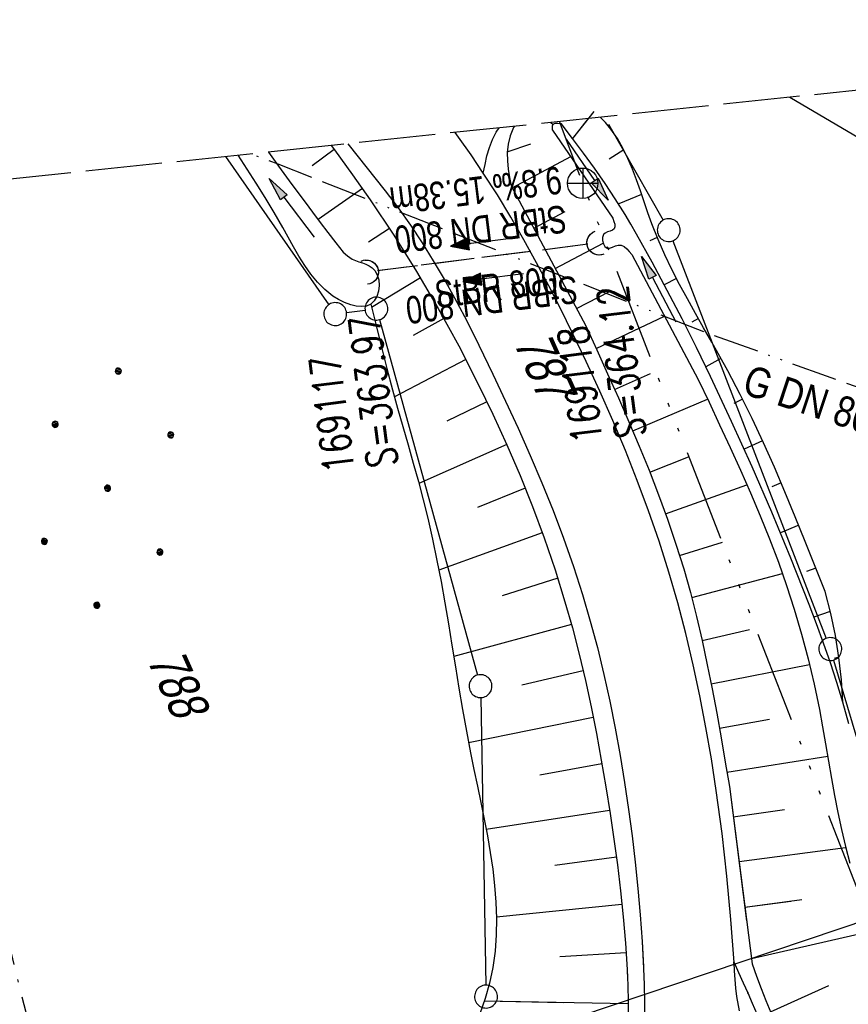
# Model space of a CAD drawing. Extents: x 509535 to 509917, y 455493 to 456443.
# Tile 30 of 34: x 509722 to 509776, y 456378 to 456443. Entities that reach past the tile are written whole.
import ezdxf

# ---------------------------------------------------------------- set-up
doc = ezdxf.new("R2010")
doc.units = 0
doc.header["$LTSCALE"] = 10
doc.header["$MEASUREMENT"] = 0
for name, pattern in [('ACAD_ISO13W100', [36, 12, -3, 12, -3, 0, -3, 0, -3]), ('ACAD_ISO14W100', [25.5, 12, -3, 0.5, -3, 0.5, -3, 0.5, -3]), ('AUSGEZOGEN', [0]), ('LT00', [0]), ('LT08', [0.42, 0.2, -0.1, 0.02, -0.1]), ('LT12', [0.4, 0.3, -0.1]), ('LT14', [0.6, 0.5, -0.1]), ('STRICHLINIE2', [0.375, 0.25, -0.125])]:
    doc.linetypes.add(name, pattern=pattern)
doc.layers.get('0').update_dxf_attribs({"linetype": 'LT00'})
for name, color, linetype in [('--EK_FBR', 1, 'LT00'), ('--EK_Halt-Pfeil', 4, 'LT00'), ('--EK_Haltung', 7, 'STRICHLINIE2'), ('--EK_Haltung-Text', 140, 'LT00'), ('--EK_Schacht-Text', 5, 'LT00'), ('--EL_Halt-Pfeil', 4, 'LT00'), ('--EL_Haltung', 182, 'STRICHLINIE2'), ('--EL_Haltung-Text', 182, 'LT00'), ('DFK_FLUR_NR', 250, 'LT00'), ('DFK_GZPKT', 250, 'LT00'), ('DFK_KATASTER', 250, 'LT00'), ('DFK_NUTZUNG', 250, 'LT00'), ('DL', 182, 'LT12'), ('DL_PFEIL', 201, 'LT00'), ('DL_TEXT', 182, 'LT00'), ('GASLTG', 250, 'ACAD_ISO13W100'), ('GASLTG_TEXT', 250, 'Continuous'), ('PFEIL', 140, 'AUSGEZOGEN'), ('STROM_UNTER', 80, 'LT08'), ('TELEKOM', 210, 'ACAD_ISO14W100'), ('TELEKOM_TEXT', 210, 'Continuous'), ('V114_AFBR_BAB', 250, 'LT00'), ('V114_BOESCH', 250, 'LT00'), ('V114_BOSCHUNG', 250, 'LT00'), ('V114_EINFAHRT', 250, 'LT00'), ('V114_GRABEN', 250, 'LT00'), ('V114_UK_DURCH', 182, 'LT00'), ('V115_AFBR_BAB', 250, 'LT00'), ('V115_BOESCH', 250, 'LT00'), ('V115_BOSCHUNG', 250, 'LT00'), ('V115_EINFAHRT', 250, 'LT00'), ('V115_GEHWEG', 250, 'LT00'), ('V115_GRABEN', 250, 'LT00'), ('V115_UK_DURCH', 182, 'LT00')]:
    doc.layers.add(name, color=color, linetype=linetype)
doc.layers.add('-BLATT_115-RAND', color=7, linetype='LT14', plot=False)
doc.styles.add('Haltungsbeschriftung', font='ARIAL.TTF', dxfattribs={"width": 0.75})
doc.styles.add('schachtbeschriftung', font='romans.shx', dxfattribs={"width": 0.75, "height": 2})
doc.styles.get("Standard").update_dxf_attribs({"font": 'ARIAL.TTF'})
doc.styles.add('Versorgungsltg', font='ARIAL.TTF', dxfattribs={"width": 0.8, "height": 2})

# ---------------------------------------------------------------- blocks, each defined once
blk = doc.blocks.new('SYMB7010')
at = {"color": 0, "linetype": 'ByBlock'}
for points in [[(-0.031408, 0.499213), (-0.093728, 0.49134), (-0.15457, 0.475719), (-0.212975, 0.452595), (-0.268021, 0.422333), (-0.31884, 0.385411), (-0.36463, 0.342411), (-0.40467, 0.29401), (-0.438329, 0.240973), (-0.465074, 0.184136), (-0.484486, 0.124395), (-0.496256, 0.062692), (-0.5002, 0)], [(0.5002, 0), (0.496256, 0.062692), (0.484485, 0.124395), (0.465074, 0.184136), (0.438329, 0.240973), (0.40467, 0.29401), (0.36463, 0.342411), (0.31884, 0.385411), (0.268021, 0.422333), (0.212975, 0.452595), (0.15457, 0.475719), (0.093728, 0.49134), (0.031408, 0.499213), (-0.031408, 0.499213)], [(-0.5002, 0), (-0.496256, -0.062692), (-0.484486, -0.124395), (-0.465075, -0.184136), (-0.438329, -0.240973), (-0.404671, -0.29401), (-0.36463, -0.342411), (-0.31884, -0.385411), (-0.268021, -0.422333), (-0.212975, -0.452595), (-0.154571, -0.475719), (-0.093728, -0.49134), (-0.031408, -0.499213), (0.031408, -0.499213)], [(0.031408, -0.499213), (0.093728, -0.491341), (0.15457, -0.475719), (0.212975, -0.452595), (0.268021, -0.422333), (0.31884, -0.385411), (0.36463, -0.342411), (0.404671, -0.294011), (0.438329, -0.240974), (0.465075, -0.184136), (0.484486, -0.124395), (0.496256, -0.062692), (0.500201, 0)]]:
    blk.add_lwpolyline(points, dxfattribs=at)
blk = doc.blocks.new('Ackerland7')
at = {"layer": 'DFK_NUTZUNG', "color": 0, "linetype": 'ByBlock'}
for p, q in [((-4, 3.928), (-4, 3.67)), ((-3.95, 3.628), (-3.95, 3.97)), ((-3.9, 3.99), (-3.9, 3.607)), ((-3.85, 3.601), (-3.85, 3.997)), ((-3.8, 3.99), (-3.8, 3.607)), ((-3.75, 3.628), (-3.75, 3.97)), ((-3.7, 3.928), (-3.7, 3.67)), ((3.7, 3.929), (3.7, 3.671)), ((3.75, 3.629), (3.75, 3.971)), ((3.8, 3.992), (3.8, 3.608)), ((3.85, 3.602), (3.85, 3.998)), ((3.9, 3.992), (3.9, 3.608)), ((3.95, 3.629), (3.95, 3.971)), ((4, 3.929), (4, 3.671)), ((-3.65, 3.798), (-3.65, 3.8)), ((4.05, 3.799), (4.05, 3.801)), ((-7.85, 0.129), (-7.85, -0.129)), ((-7.8, -0.171), (-7.8, 0.171)), ((-7.75, 0.192), (-7.75, -0.192)), ((-7.7, -0.198), (-7.7, 0.198)), ((-7.65, 0.192), (-7.65, -0.192)), ((-7.6, -0.171), (-7.6, 0.171)), ((-7.55, 0.129), (-7.55, -0.129)), ((-7.5, -0.001), (-7.5, 0.001)), ((-0.15, 0.129), (-0.15, -0.129)), ((-0.1, -0.171), (-0.1, 0.171)), ((-0.05, 0.192), (-0.05, -0.192)), ((0, -0.198), (0, 0.198)), ((0.05, 0.192), (0.05, -0.192)), ((0.1, -0.171), (0.1, 0.171)), ((0.15, 0.129), (0.15, -0.129)), ((0.2, -0.001), (0.2, 0.001)), ((7.55, 0.129), (7.55, -0.129)), ((7.6, -0.171), (7.6, 0.171)), ((7.65, 0.192), (7.65, -0.192)), ((7.7, -0.198), (7.7, 0.198)), ((7.75, 0.192), (7.75, -0.192)), ((7.8, -0.171), (7.8, 0.171)), ((7.85, 0.129), (7.85, -0.129)), ((7.9, -0.001), (7.9, 0.001)), ((-4, -3.671), (-4, -3.929)), ((-3.95, -3.971), (-3.95, -3.629)), ((-3.9, -3.608), (-3.9, -3.992)), ((-3.85, -3.998), (-3.85, -3.602)), ((-3.8, -3.608), (-3.8, -3.992)), ((-3.75, -3.971), (-3.75, -3.629)), ((-3.7, -3.671), (-3.7, -3.929)), ((-3.65, -3.801), (-3.65, -3.799)), ((3.7, -3.671), (3.7, -3.929)), ((3.75, -3.971), (3.75, -3.629)), ((3.8, -3.608), (3.8, -3.992)), ((3.85, -3.998), (3.85, -3.602)), ((3.9, -3.608), (3.9, -3.992)), ((3.95, -3.971), (3.95, -3.629)), ((4, -3.671), (4, -3.929)), ((4.05, -3.801), (4.05, -3.799))]:
    blk.add_line(p, q, dxfattribs=at)
for points in [[(-3.65, 3.799), (-3.67, 3.886), (-3.725, 3.955), (-3.805, 3.994), (-3.894, 3.994), (-3.975, 3.955), (-4.03, 3.886), (-4.05, 3.799), (-4.03, 3.712), (-3.975, 3.642), (-3.894, 3.604), (-3.805, 3.604), (-3.725, 3.642), (-3.67, 3.712), (-3.65, 3.799)], [(4.05, 3.8), (4.03, 3.887), (3.975, 3.956), (3.894, 3.995), (3.805, 3.995), (3.725, 3.956), (3.67, 3.887), (3.65, 3.8), (3.67, 3.713), (3.725, 3.644), (3.805, 3.605), (3.894, 3.605), (3.975, 3.644), (4.03, 3.713), (4.05, 3.8)], [(-7.5, 0), (-7.52, 0.087), (-7.575, 0.156), (-7.655, 0.195), (-7.744, 0.195), (-7.825, 0.156), (-7.88, 0.087), (-7.9, 0)], [(0.2, 0), (0.18, 0.087), (0.125, 0.156), (0.045, 0.195), (-0.044, 0.195), (-0.125, 0.156), (-0.18, 0.087), (-0.2, 0)], [(-0.2, 0), (-0.18, -0.087), (-0.125, -0.156), (-0.044, -0.195), (0.045, -0.195), (0.125, -0.156), (0.18, -0.087), (0.2, 0)], [(7.9, 0), (7.88, 0.087), (7.825, 0.156), (7.744, 0.195), (7.655, 0.195), (7.575, 0.156), (7.52, 0.087), (7.5, 0)], [(7.5, 0), (7.52, -0.087), (7.575, -0.156), (7.655, -0.195), (7.744, -0.195), (7.825, -0.156), (7.88, -0.087), (7.9, 0)], [(-7.9, 0), (-7.88, -0.087), (-7.825, -0.156), (-7.744, -0.195), (-7.655, -0.195), (-7.575, -0.156), (-7.52, -0.087), (-7.5, 0)], [(-3.65, -3.8), (-3.67, -3.713), (-3.725, -3.644), (-3.805, -3.605), (-3.894, -3.605), (-3.975, -3.644), (-4.03, -3.713), (-4.05, -3.8), (-4.03, -3.887), (-3.975, -3.956), (-3.894, -3.995), (-3.805, -3.995), (-3.725, -3.956), (-3.67, -3.887), (-3.65, -3.8)], [(4.05, -3.8), (4.03, -3.713), (3.975, -3.644), (3.894, -3.605), (3.805, -3.605), (3.725, -3.644), (3.67, -3.713), (3.65, -3.8), (3.67, -3.887), (3.725, -3.956), (3.805, -3.995), (3.894, -3.995), (3.975, -3.956), (4.03, -3.887), (4.05, -3.8)]]:
    blk.add_lwpolyline(points, dxfattribs=at)
blk = doc.blocks.new('Pfreil3')
at = {"layer": 'PFEIL'}
blk.add_hatch(color=256, dxfattribs=at).paths.add_polyline_path([(-1.549, 0.273), (-1.549, -0.273), (0, 0)])
for p, q in [((-1.549, 0), (-4.831, 0)), ((-1.549, -0.273), (-1.549, 0.273)), ((-1.549, 0.273), (0, 0)), ((0, 0), (-1.549, -0.273))]:
    blk.add_line(p, q, dxfattribs=at)
blk = doc.blocks.new('SYMB1107')
at = {"color": 0, "linetype": 'ByBlock'}
for points in [[(-0.2, 0), (-0.196157, 0.039018), (-0.184776, 0.076537), (-0.166294, 0.111114), (-0.141421, 0.141421), (-0.111114, 0.166294), (-0.076537, 0.184776), (-0.039018, 0.196157), (0, 0.2)], [(0, 0.2), (0.039018, 0.196157), (0.076537, 0.184776), (0.111114, 0.166294), (0.141421, 0.141421), (0.166294, 0.111114), (0.184776, 0.076537), (0.196157, 0.039018), (0.2, 0)]]:
    blk.add_lwpolyline(points, dxfattribs=at)
blk = doc.blocks.new('SYMB0011')
at = {"color": 0, "linetype": 'ByBlock'}
for p, q in [((0.5, 0), (-0.5, 0)), ((0, 0.5), (0, -0.5))]:
    blk.add_line(p, q, dxfattribs=at)
blk = doc.blocks.new('SYMB0070')
at = {"color": 0, "linetype": 'ByBlock'}
for p, q in [((-0.5, 0), (0.2, 0)), ((0.5, 0), (0.2, 0.1)), ((0.2, 0.1), (0.2, 0)), ((0.468, 0), (0.21, 0.086)), ((0.21, 0.086), (0.21, -0.086)), ((0.21, -0.086), (0.468, 0)), ((0.22, -0.072), (0.437, 0)), ((0.23, -0.058), (0.405, 0)), ((0.24, -0.045), (0.374, 0)), ((0.342, 0), (0.25, 0.031)), ((0.25, 0.031), (0.25, -0.031)), ((0.25, -0.031), (0.342, 0)), ((0.26, -0.017), (0.31, 0)), ((0.27, -0.003), (0.279, 0))]:
    blk.add_line(p, q, dxfattribs=at)
for points in [[(0.2, 0), (0.2, -0.1), (0.5, 0)], [(0.437, 0), (0.22, 0.072), (0.22, -0.072)], [(0.405, 0), (0.23, 0.058), (0.23, -0.058)], [(0.374, 0), (0.24, 0.045), (0.24, -0.045)], [(0.31, 0), (0.26, 0.017), (0.26, -0.017)], [(0.279, 0), (0.27, 0.003), (0.27, -0.003)]]:
    blk.add_lwpolyline(points, dxfattribs=at)

msp = doc.modelspace()

# ---------------------------------------------------------------- linework, layer by layer
at = {"layer": '--EK_FBR'}
for points in [[(509768.597, 456383.063), (509768.558, 456383.596), (509768.297, 456386.415), (509767.978, 456389.229), (509767.6, 456392.037), (509767.281, 456394.107), (509766.925, 456396.171), (509766.53, 456398.228), (509766.093, 456400.276), (509765.61, 456402.312), (509765.08, 456404.336), (509764.5, 456406.345), (509763.86, 456408.36), (509763.169, 456410.359), (509762.43, 456412.341), (509761.649, 456414.309), (509760.828, 456416.261), (509759.972, 456418.2), (509759.084, 456420.124), (509758.168, 456422.036), (509757.409, 456423.571), (509756.632, 456425.095), (509755.831, 456426.606), (509755.005, 456428.103), (509754.15, 456429.582), (509753.262, 456431.042), (509752.338, 456432.48), (509751.535, 456433.667), (509750.708, 456434.838), (509750.49, 456435.135)], [(509769.114, 456377.594), (509768.952, 456378.539), (509768.886, 456379.096), (509768.837, 456379.655), (509768.798, 456380.214), (509768.763, 456380.773), (509768.558, 456383.596), (509768.297, 456386.415), (509767.978, 456389.229), (509767.6, 456392.037), (509767.281, 456394.107), (509766.925, 456396.171), (509766.53, 456398.228), (509766.093, 456400.276), (509765.61, 456402.312), (509765.081, 456404.336), (509764.5, 456406.345), (509763.86, 456408.36), (509763.169, 456410.359), (509762.43, 456412.341), (509761.649, 456414.309), (509760.828, 456416.261), (509759.972, 456418.2), (509759.084, 456420.124), (509758.168, 456422.036), (509757.409, 456423.571), (509756.632, 456425.095), (509755.831, 456426.606), (509755.005, 456428.103), (509754.15, 456429.582), (509753.262, 456431.042), (509752.338, 456432.48), (509751.535, 456433.667), (509750.708, 456434.837), (509750.49, 456435.135)], [(509752.338, 456432.48), (509752.453, 456433.047), (509752.582, 456433.606), (509752.741, 456434.15), (509752.942, 456434.673), (509753.194, 456435.163), (509753.37, 456435.438)], [(509743.461, 456434.396), (509745.917, 456431.305), (509746.761, 456430.201), (509747.564, 456429.067), (509748.331, 456427.908), (509749.064, 456426.727), (509749.768, 456425.525), (509750.446, 456424.305), (509751.101, 456423.072), (509751.737, 456421.827), (509752.358, 456420.574), (509752.967, 456419.315), (509753.805, 456417.545), (509754.623, 456415.767), (509755.415, 456413.981), (509756.178, 456412.185), (509756.907, 456410.377), (509757.597, 456408.555), (509758.244, 456406.717), (509758.843, 456404.863), (509759.351, 456403.136), (509759.817, 456401.395), (509760.243, 456399.643), (509760.631, 456397.881), (509760.985, 456396.113), (509761.306, 456394.339), (509761.597, 456392.563), (509761.86, 456390.787), (509762.089, 456389.069), (509762.294, 456387.35), (509762.473, 456385.625), (509762.624, 456383.892), (509762.748, 456382.147), (509762.837, 456380.489)], [(509743.461, 456434.396), (509745.917, 456431.305), (509746.761, 456430.201), (509747.564, 456429.067), (509748.331, 456427.908), (509749.064, 456426.727), (509749.768, 456425.525), (509750.446, 456424.305), (509751.101, 456423.072), (509751.737, 456421.827), (509752.358, 456420.574), (509752.967, 456419.315), (509753.805, 456417.545), (509754.623, 456415.767), (509755.415, 456413.981), (509756.178, 456412.185), (509756.907, 456410.377), (509757.597, 456408.555), (509758.244, 456406.717), (509758.843, 456404.863), (509759.351, 456403.136), (509759.817, 456401.395), (509760.243, 456399.643), (509760.631, 456397.881), (509760.985, 456396.113), (509761.306, 456394.339), (509761.597, 456392.563), (509761.86, 456390.787), (509762.089, 456389.069), (509762.294, 456387.35), (509762.473, 456385.625), (509762.624, 456383.892), (509762.748, 456382.147), (509762.843, 456380.386), (509762.885, 456379.306), (509762.908, 456378.223), (509762.904, 456377.142)]]:
    msp.add_lwpolyline(points, dxfattribs=at)
at = {"layer": '--EK_Haltung'}
msp.add_line((509759.184, 456427.812), (509745.414, 456426.08), dxfattribs=at)
at = {"layer": '--EL_Haltung'}
msp.add_line((509759.184, 456427.812), (509745.414, 456426.08), dxfattribs=at)
at = {"layer": '-BLATT_115-RAND'}
msp.add_lwpolyline([(509535.358, 456412.526), (509632.037, 455492.592), (509917.465, 455522.589), (509820.786, 456442.523), (509535.358, 456412.526)], dxfattribs=at)
at = {"layer": 'DFK_KATASTER'}
for p, q in [((509772.418, 456437.439), (509803.583, 456419.189)), ((509760.541, 456435.678), (509764.119, 456429.391)), ((509735.46, 456433.555), (509742.212, 456423.855)), ((509764.76, 456428.04), (509774.801, 456401.999)), ((509743.384, 456423.338), (509744.597, 456423.5)), ((509745.54, 456422.876), (509751.961, 456399.593)), ((509775.283, 456400.58), (509779.838, 456385.178)), ((509752.174, 456398.119), (509752.507, 456379.29)), ((509747.991, 456373.678), (509779.339, 456384.22))]:
    msp.add_line(p, q, dxfattribs=at)
at = {"layer": 'DL'}
msp.add_line((509759.184, 456427.812), (509745.414, 456426.08), dxfattribs=at)
at = {"layer": 'GASLTG', "ltscale": 0.025, "flags": 128}
msp.add_lwpolyline([(509824.149, 456410.527), (509807.296, 456412.051), (509789.981, 456413.809), (509774.817, 456419.168), (509766.389, 456422.227), (509738.904, 456433.052), (509737.116, 456433.729)], dxfattribs=at)
at = {"layer": 'STROM_UNTER', "flags": 128}
msp.add_lwpolyline([(509672.345, 456243.434), (509676.779, 456243.82), (509679.061, 456244.059), (509681.125, 456244.156), (509683.569, 456244.315), (509685.795, 456244.663), (509690.896, 456245.874), (509695.893, 456247.936), (509703.749, 456251.011), (509713.596, 456254.919), (509720.6, 456257.828), (509725.596, 456259.854), (509731.244, 456262.134), (509733.577, 456263.941), (509734.83, 456265.723), (509735.228, 456268.328), (509735.409, 456270.499), (509735.398, 456271.773), (509734.754, 456277.702), (509734.451, 456282.767), (509733.883, 456285.988), (509732.501, 456291.551), (509731.064, 456296.03), (509730.022, 456299.911), (509728.868, 456303.715), (509727.02, 456309.383), (509725.619, 456313.503), (509724.136, 456318.143), (509722.517, 456322.243), (509721.277, 456325.232), (509721.062, 456326.578), (509721.331, 456328.064), (509722.436, 456328.791), (509726.774, 456330.81), (509728.229, 456332.399), (509727.743, 456339.738), (509727.221, 456346.899), (509726.509, 456353.823), (509725.747, 456362.655), (509725.097, 456366.314), (509723.148, 456374.694), (509722.026, 456378.884), (509720.583, 456384.998), (509717.184, 456393.675), (509713.925, 456403.28), (509710.757, 456417.732), (509708.016, 456430.671)], dxfattribs=at)
at = {"layer": 'TELEKOM', "ltscale": 0.05, "flags": 128}
msp.add_lwpolyline([(509835.009, 456307.184), (509815.372, 456331.206), (509784.764, 456351.297), (509777.624, 456383.567), (509758.85, 456431.808), (509757.324, 456435.853)], dxfattribs=at)
at = {"layer": 'TELEKOM_TEXT'}
for p, q in [((509758.85, 456432.808), (509758.85, 456430.808)), ((509757.85, 456431.808), (509759.85, 456431.808))]:
    msp.add_line(p, q, dxfattribs=at)
msp.add_circle((509758.85, 456431.808), 1, dxfattribs=at)
at = {"layer": 'V114_AFBR_BAB'}
for points in [[(509768.597, 456383.063), (509768.558, 456383.596), (509768.297, 456386.415), (509767.978, 456389.229), (509767.6, 456392.037), (509767.281, 456394.107), (509766.925, 456396.171), (509766.53, 456398.228), (509766.093, 456400.276), (509765.61, 456402.312), (509765.08, 456404.336), (509764.5, 456406.345), (509763.86, 456408.36), (509763.169, 456410.359), (509762.43, 456412.341), (509761.649, 456414.309), (509760.828, 456416.261), (509759.972, 456418.2), (509759.084, 456420.124), (509758.168, 456422.036), (509757.409, 456423.571), (509756.632, 456425.095), (509755.831, 456426.606), (509755.005, 456428.103), (509754.15, 456429.582), (509753.262, 456431.042), (509752.338, 456432.48), (509751.535, 456433.667), (509750.708, 456434.838), (509750.49, 456435.135)], [(509743.461, 456434.396), (509745.917, 456431.305), (509746.761, 456430.201), (509747.564, 456429.067), (509748.331, 456427.908), (509749.064, 456426.727), (509749.768, 456425.525), (509750.446, 456424.305), (509751.101, 456423.072), (509751.737, 456421.827), (509752.358, 456420.574), (509752.967, 456419.315), (509753.805, 456417.545), (509754.623, 456415.767), (509755.415, 456413.981), (509756.178, 456412.185), (509756.907, 456410.377), (509757.597, 456408.555), (509758.244, 456406.717), (509758.843, 456404.863), (509759.351, 456403.136), (509759.817, 456401.395), (509760.243, 456399.643), (509760.631, 456397.881), (509760.985, 456396.113), (509761.306, 456394.339), (509761.597, 456392.563), (509761.86, 456390.787), (509762.089, 456389.069), (509762.294, 456387.35), (509762.473, 456385.625), (509762.624, 456383.892), (509762.748, 456382.147), (509762.837, 456380.489)]]:
    msp.add_lwpolyline(points, dxfattribs=at)
at = {"layer": 'V114_BOESCH'}
for points in [[(509754.375, 456435.543), (509754.323, 456435.454), (509754.102, 456434.921), (509753.962, 456434.369), (509753.907, 456433.831), (509753.916, 456433.287), (509753.974, 456432.74), (509754.064, 456432.189), (509754.171, 456431.638), (509759.05, 456422.473), (509759.769, 456420.904), (509760.483, 456419.334), (509761.188, 456417.76), (509761.879, 456416.183), (509762.551, 456414.599), (509763.199, 456413.009), (509763.82, 456411.41), (509764.407, 456409.801), (509764.958, 456408.181), (509765.466, 456406.548), (509765.904, 456404.996), (509766.305, 456403.432), (509766.673, 456401.859), (509767.014, 456400.277), (509767.331, 456398.688), (509767.63, 456397.093), (509767.916, 456395.495), (509768.192, 456393.893), (509768.463, 456392.29), (509769.592, 456383.508)], [(509775.893, 456397.813), (509775.801, 456399.282), (509775.638, 456400.745), (509775.405, 456402.199), (509775.101, 456403.64), (509774.727, 456405.064), (509774.081, 456406.703), (509773.431, 456408.339), (509772.771, 456409.971), (509772.098, 456411.595), (509771.406, 456413.209), (509770.691, 456414.811), (509769.948, 456416.398), (509769.172, 456417.968), (509768.359, 456419.518), (509767.838, 456420.465), (509767.306, 456421.407), (509766.77, 456422.347), (509766.236, 456423.288), (509765.708, 456424.234), (509765.194, 456425.188), (509764.698, 456426.153), (509764.226, 456427.132), (509763.785, 456428.129), (509763.38, 456429.147), (509763.121, 456429.864), (509762.874, 456430.588), (509762.629, 456431.311), (509762.377, 456432.03), (509762.11, 456432.737), (509761.817, 456433.429), (509761.491, 456434.097), (509761.122, 456434.738), (509760.701, 456435.346), (509760.342, 456435.78), (509759.999, 456436.134)], [(509742.373, 456434.282), (509742.595, 456433.991), (509743.782, 456432.372), (509744.936, 456430.73), (509746.486, 456428.4), (509747.967, 456426.026), (509749.38, 456423.609), (509750.727, 456421.153), (509752.007, 456418.661), (509752.964, 456416.684), (509753.879, 456414.687), (509754.747, 456412.67), (509755.565, 456410.632), (509756.331, 456408.575), (509757.041, 456406.498), (509757.692, 456404.402), (509758.174, 456402.694), (509758.618, 456400.975), (509759.026, 456399.248), (509759.403, 456397.512), (509759.751, 456395.772), (509760.072, 456394.028), (509760.369, 456392.283), (509760.645, 456390.537), (509760.894, 456388.848), (509761.122, 456387.158), (509761.327, 456385.462), (509761.503, 456383.757), (509761.648, 456382.04), (509761.758, 456380.306), (509761.771, 456380.012)], [(509744.971, 456423.891), (509745.316, 456422.486), (509745.665, 456421.082), (509746.024, 456419.679), (509746.396, 456418.279), (509746.729, 456417.077), (509747.07, 456415.876), (509747.414, 456414.676), (509747.755, 456413.476), (509748.087, 456412.276), (509748.406, 456411.073), (509748.706, 456409.868), (509749.019, 456408.492), (509749.306, 456407.111), (509749.57, 456405.726), (509749.818, 456404.336), (509750.053, 456402.943), (509750.282, 456401.546), (509750.51, 456400.145), (509750.74, 456398.74), (509750.979, 456397.332), (509751.231, 456395.92), (509751.502, 456394.505), (509751.723, 456393.418), (509751.951, 456392.33), (509752.18, 456391.242), (509752.401, 456390.153), (509752.609, 456389.065), (509752.797, 456387.978), (509752.957, 456386.892), (509753.083, 456385.808), (509753.168, 456384.727), (509753.206, 456383.649), (509753.189, 456382.575), (509753.11, 456381.506), (509752.963, 456380.441), (509752.751, 456379.419), (509752.466, 456378.409), (509752.107, 456377.415)]]:
    msp.add_lwpolyline(points, dxfattribs=at)
at = {"layer": 'V114_BOSCHUNG'}
for p, q in [((509759.576, 456436.511), (509758.179, 456434.749)), ((509753.908, 456433.86), (509755.455, 456434.396)), ((509742.57, 456434.024), (509741.131, 456432.95)), ((509761.541, 456434), (509760.581, 456433.397)), ((509754.237, 456431.513), (509758.067, 456433.552)), ((509744.42, 456431.472), (509741.513, 456429.431)), ((509762.709, 456431.077), (509761.208, 456430.455)), ((509755.647, 456428.865), (509757.709, 456429.963)), ((509746.19, 456428.855), (509744.81, 456427.956)), ((509757.057, 456426.217), (509760.187, 456427.884)), ((509763.736, 456428.246), (509763.242, 456428.039)), ((509748.219, 456425.606), (509745.022, 456423.679)), ((509764.997, 456425.564), (509764.196, 456425.165)), ((509758.443, 456423.613), (509760.61, 456424.71)), ((509749.746, 456422.955), (509747.751, 456421.837)), ((509759.736, 456420.977), (509764.215, 456423.107)), ((509766.427, 456422.949), (509766.003, 456422.717)), ((509751.197, 456420.255), (509746.523, 456417.817)), ((509767.908, 456420.339), (509766.908, 456419.79)), ((509760.944, 456418.309), (509763.303, 456419.349)), ((509752.577, 456417.497), (509749.953, 456416.233)), ((509762.129, 456415.598), (509767.036, 456417.669)), ((509769.322, 456417.671), (509768.756, 456417.383)), ((509770.628, 456414.946), (509769.428, 456414.391)), ((509753.874, 456414.698), (509748.125, 456412.135)), ((509763.249, 456412.883), (509765.793, 456413.887)), ((509755.088, 456411.835), (509751.963, 456410.571)), ((509764.277, 456410.167), (509769.612, 456412.063)), ((509771.849, 456412.183), (509771.24, 456411.925)), ((509773.001, 456409.405), (509771.798, 456408.912)), ((509756.206, 456408.92), (509749.431, 456406.466)), ((509765.195, 456407.436), (509768.01, 456408.307)), ((509774.126, 456406.589), (509773.521, 456406.376)), ((509757.221, 456405.938), (509753.579, 456404.789)), ((509765.99, 456404.669), (509771.934, 456406.248)), ((509775.072, 456403.757), (509773.99, 456403.399)), ((509758.113, 456402.917), (509750.4, 456400.819)), ((509766.672, 456401.862), (509769.788, 456402.571)), ((509775.636, 456400.76), (509775.317, 456400.692)), ((509767.268, 456399.015), (509773.708, 456400.291)), ((509758.883, 456399.87), (509754.874, 456398.934)), ((509775.892, 456397.843), (509775.884, 456397.843)), ((509759.544, 456396.821), (509751.374, 456395.164)), ((509767.805, 456396.121), (509771.083, 456396.712)), ((509768.304, 456393.232), (509774.905, 456394.283)), ((509760.115, 456393.778), (509756.035, 456393.049)), ((509760.616, 456390.723), (509752.534, 456389.471)), ((509768.718, 456390.308), (509772.076, 456390.796)), ((509769.095, 456387.378), (509776.075, 456388.297)), ((509761.057, 456387.659), (509757.025, 456387.132)), ((509761.423, 456384.563), (509753.204, 456383.73)), ((509769.477, 456384.402), (509772.475, 456384.797)), ((509761.692, 456381.408), (509757.362, 456381.144)), ((509757.575, 456378.137), (509752.41, 456378.24))]:
    msp.add_line(p, q, dxfattribs=at)
at = {"layer": 'V114_EINFAHRT'}
msp.add_lwpolyline([(509752.338, 456432.48), (509752.453, 456433.047), (509752.582, 456433.606), (509752.741, 456434.15), (509752.942, 456434.673), (509753.194, 456435.163), (509753.37, 456435.438)], dxfattribs=at)
at = {"layer": 'V114_GRABEN'}
for points in [[(509756.88, 456435.288), (509756.87, 456435.438), (509756.877, 456435.572), (509756.917, 456435.673), (509757.042, 456435.74), (509757.228, 456435.745), (509757.446, 456435.719)], [(509776.281, 456396.401), (509775.893, 456397.813), (509775.499, 456399.109), (509775.075, 456400.397), (509774.627, 456401.678), (509774.158, 456402.953), (509773.676, 456404.222), (509772.48, 456407.251), (509771.235, 456410.257), (509769.942, 456413.242), (509768.602, 456416.206), (509767.217, 456419.15), (509766.298, 456421.041), (509765.358, 456422.922), (509764.394, 456424.79), (509763.403, 456426.644), (509762.382, 456428.482), (509762.011, 456429.129), (509761.632, 456429.77), (509760.989, 456430.797), (509760.316, 456431.804), (509759.619, 456432.796), (509758.904, 456433.777), (509758.178, 456434.75), (509757.446, 456435.719)], [(509756.88, 456435.288), (509760.826, 456429.516), (509760.897, 456429.313), (509760.947, 456429.121), (509760.958, 456428.954), (509760.908, 456428.823), (509760.8, 456428.742), (509760.651, 456428.681), (509760.486, 456428.624), (509760.332, 456428.551), (509760.212, 456428.443), (509760.144, 456428.265), (509760.145, 456428.052), (509760.204, 456427.84), (509760.308, 456427.665), (509760.447, 456427.563), (509760.617, 456427.556), (509760.802, 456427.618), (509760.992, 456427.702), (509761.179, 456427.761), (509761.378, 456427.751), (509761.562, 456427.665), (509761.736, 456427.522), (509761.902, 456427.341), (509762.065, 456427.141), (509766.424, 456418.961), (509767.126, 456417.48), (509767.823, 456415.997), (509768.512, 456414.511), (509769.188, 456413.021), (509769.845, 456411.525), (509770.481, 456410.022), (509771.09, 456408.51), (509771.668, 456406.988), (509772.211, 456405.453), (509772.714, 456403.906), (509773.19, 456402.285), (509773.621, 456400.649), (509774.008, 456398.998), (509774.355, 456397.334), (509774.566, 456396.212), (509774.766, 456395.086), (509774.96, 456393.958), (509775.155, 456392.831), (509775.356, 456391.707), (509775.569, 456390.586), (509775.801, 456389.473), (509776.057, 456388.368), (509776.343, 456387.273)], [(509738.261, 456433.85), (509738.928, 456432.919), (509739.794, 456431.738), (509740.665, 456430.565), (509741.156, 456429.906), (509741.652, 456429.245), (509742.156, 456428.578), (509742.673, 456427.901), (509742.913, 456427.594), (509743.166, 456427.303), (509743.442, 456427.047), (509743.75, 456426.845), (509743.966, 456426.749), (509744.193, 456426.67), (509744.425, 456426.595), (509744.654, 456426.51), (509744.87, 456426.405), (509745.066, 456426.272), (509745.233, 456426.103), (509745.397, 456425.814), (509745.49, 456425.473), (509745.514, 456425.107), (509745.472, 456424.739), (509745.366, 456424.397), (509745.198, 456424.106), (509744.971, 456423.891), (509744.683, 456423.769), (509744.356, 456423.734), (509744.011, 456423.766), (509743.67, 456423.844), (509743.241, 456423.996), (509742.848, 456424.19), (509742.485, 456424.42), (509741.958, 456424.841), (509741.48, 456425.324), (509741.043, 456425.857), (509740.641, 456426.43), (509740.263, 456427.033), (509739.904, 456427.656), (509739.553, 456428.287), (509739.204, 456428.918), (509738.636, 456429.904), (509738.053, 456430.866), (509737.461, 456431.809), (509736.862, 456432.739), (509736.273, 456433.641)]]:
    msp.add_lwpolyline(points, dxfattribs=at)
at = {"layer": 'V115_AFBR_BAB'}
for points in [[(509769.114, 456377.594), (509768.952, 456378.539), (509768.886, 456379.096), (509768.837, 456379.655), (509768.798, 456380.214), (509768.763, 456380.773), (509768.558, 456383.596), (509768.297, 456386.415), (509767.978, 456389.229), (509767.6, 456392.037), (509767.281, 456394.107), (509766.925, 456396.171), (509766.53, 456398.228), (509766.093, 456400.276), (509765.61, 456402.312), (509765.081, 456404.336), (509764.5, 456406.345), (509763.86, 456408.36), (509763.169, 456410.359), (509762.43, 456412.341), (509761.649, 456414.309), (509760.828, 456416.261), (509759.972, 456418.2), (509759.084, 456420.124), (509758.168, 456422.036), (509757.409, 456423.571), (509756.632, 456425.095), (509755.831, 456426.606), (509755.005, 456428.103), (509754.15, 456429.582), (509753.262, 456431.042), (509752.338, 456432.48), (509751.535, 456433.667), (509750.708, 456434.837), (509750.49, 456435.135)], [(509743.461, 456434.396), (509745.917, 456431.305), (509746.761, 456430.201), (509747.564, 456429.067), (509748.331, 456427.908), (509749.064, 456426.727), (509749.768, 456425.525), (509750.446, 456424.305), (509751.101, 456423.072), (509751.737, 456421.827), (509752.358, 456420.574), (509752.967, 456419.315), (509753.805, 456417.545), (509754.623, 456415.767), (509755.415, 456413.981), (509756.178, 456412.185), (509756.907, 456410.377), (509757.597, 456408.555), (509758.244, 456406.717), (509758.843, 456404.863), (509759.351, 456403.136), (509759.817, 456401.395), (509760.243, 456399.643), (509760.631, 456397.881), (509760.985, 456396.113), (509761.306, 456394.339), (509761.597, 456392.563), (509761.86, 456390.787), (509762.089, 456389.069), (509762.294, 456387.35), (509762.473, 456385.625), (509762.624, 456383.892), (509762.748, 456382.147), (509762.843, 456380.386), (509762.885, 456379.306), (509762.908, 456378.223), (509762.904, 456377.142)]]:
    msp.add_lwpolyline(points, dxfattribs=at)
at = {"layer": 'V115_BOESCH'}
for points in [[(509754.375, 456435.543), (509754.323, 456435.454), (509754.102, 456434.921), (509753.962, 456434.369), (509753.907, 456433.831), (509753.916, 456433.287), (509753.974, 456432.74), (509754.065, 456432.189), (509754.171, 456431.638), (509759.05, 456422.473), (509759.769, 456420.904), (509760.483, 456419.334), (509761.188, 456417.76), (509761.879, 456416.183), (509762.551, 456414.599), (509763.199, 456413.009), (509763.82, 456411.41), (509764.407, 456409.801), (509764.958, 456408.181), (509765.466, 456406.548), (509765.904, 456404.996), (509766.305, 456403.432), (509766.673, 456401.859), (509767.014, 456400.277), (509767.331, 456398.688), (509767.63, 456397.093), (509767.916, 456395.495), (509768.192, 456393.893), (509768.463, 456392.29), (509769.955, 456380.686), (509770.241, 456379.878), (509770.534, 456379.074), (509770.842, 456378.28), (509771.173, 456377.499)], [(509775.893, 456397.813), (509775.801, 456399.282), (509775.639, 456400.745), (509775.405, 456402.199), (509775.101, 456403.64), (509774.727, 456405.064), (509774.081, 456406.703), (509773.431, 456408.339), (509772.771, 456409.971), (509772.098, 456411.595), (509771.406, 456413.209), (509770.691, 456414.811), (509769.948, 456416.398), (509769.172, 456417.968), (509768.359, 456419.518), (509767.838, 456420.465), (509767.306, 456421.407), (509766.77, 456422.347), (509766.236, 456423.288), (509765.708, 456424.234), (509765.194, 456425.188), (509764.698, 456426.153), (509764.226, 456427.132), (509763.785, 456428.129), (509763.38, 456429.147), (509763.122, 456429.864), (509762.874, 456430.588), (509762.629, 456431.311), (509762.377, 456432.03), (509762.11, 456432.737), (509761.817, 456433.428), (509761.491, 456434.097), (509761.122, 456434.738), (509760.701, 456435.346), (509760.342, 456435.78), (509759.999, 456436.134)], [(509742.373, 456434.282), (509742.595, 456433.991), (509743.782, 456432.372), (509744.936, 456430.73), (509746.486, 456428.4), (509747.967, 456426.026), (509749.38, 456423.609), (509750.727, 456421.153), (509752.007, 456418.661), (509752.964, 456416.684), (509753.879, 456414.687), (509754.747, 456412.67), (509755.565, 456410.632), (509756.331, 456408.575), (509757.041, 456406.498), (509757.692, 456404.402), (509758.174, 456402.694), (509758.618, 456400.975), (509759.026, 456399.248), (509759.403, 456397.513), (509759.751, 456395.772), (509760.072, 456394.028), (509760.369, 456392.283), (509760.645, 456390.537), (509760.894, 456388.848), (509761.122, 456387.158), (509761.327, 456385.462), (509761.503, 456383.757), (509761.648, 456382.04), (509761.758, 456380.306), (509761.804, 456379.262), (509761.83, 456378.214), (509761.826, 456377.168)], [(509744.971, 456423.891), (509745.316, 456422.486), (509745.665, 456421.082), (509746.024, 456419.679), (509746.396, 456418.279), (509746.729, 456417.077), (509747.07, 456415.876), (509747.414, 456414.676), (509747.755, 456413.476), (509748.087, 456412.276), (509748.406, 456411.073), (509748.706, 456409.868), (509749.019, 456408.492), (509749.306, 456407.111), (509749.57, 456405.726), (509749.818, 456404.336), (509750.053, 456402.943), (509750.282, 456401.546), (509750.51, 456400.145), (509750.74, 456398.74), (509750.979, 456397.332), (509751.231, 456395.92), (509751.502, 456394.505), (509751.723, 456393.418), (509751.951, 456392.33), (509752.18, 456391.242), (509752.401, 456390.153), (509752.609, 456389.065), (509752.797, 456387.978), (509752.957, 456386.892), (509753.083, 456385.808), (509753.168, 456384.727), (509753.206, 456383.649), (509753.189, 456382.575), (509753.11, 456381.506), (509752.963, 456380.441), (509752.751, 456379.419), (509752.466, 456378.409), (509752.107, 456377.415)]]:
    msp.add_lwpolyline(points, dxfattribs=at)
at = {"layer": 'V115_BOSCHUNG'}
for p, q in [((509756.77, 456435.795), (509756.915, 456435.663)), ((509759.212, 456436.052), (509758.179, 456434.749)), ((509753.908, 456433.86), (509755.455, 456434.396)), ((509742.57, 456434.024), (509741.131, 456432.95)), ((509761.541, 456434), (509760.581, 456433.397)), ((509754.237, 456431.513), (509758.067, 456433.552)), ((509744.42, 456431.472), (509741.513, 456429.431)), ((509762.709, 456431.077), (509761.208, 456430.455)), ((509755.647, 456428.865), (509757.709, 456429.963)), ((509746.19, 456428.855), (509744.81, 456427.956)), ((509757.057, 456426.217), (509760.187, 456427.884)), ((509763.736, 456428.246), (509763.242, 456428.039)), ((509748.219, 456425.606), (509745.022, 456423.679)), ((509764.997, 456425.564), (509764.196, 456425.165)), ((509758.443, 456423.613), (509760.61, 456424.71)), ((509749.746, 456422.955), (509747.751, 456421.837)), ((509759.736, 456420.977), (509764.215, 456423.107)), ((509766.427, 456422.949), (509766.003, 456422.717)), ((509751.197, 456420.255), (509746.523, 456417.817)), ((509767.908, 456420.339), (509766.909, 456419.79)), ((509760.944, 456418.308), (509763.303, 456419.349)), ((509752.577, 456417.497), (509749.953, 456416.233)), ((509762.129, 456415.598), (509767.036, 456417.669)), ((509769.322, 456417.671), (509768.756, 456417.383)), ((509770.628, 456414.946), (509769.428, 456414.391)), ((509753.874, 456414.698), (509748.126, 456412.135)), ((509763.249, 456412.883), (509765.793, 456413.887)), ((509755.088, 456411.835), (509751.963, 456410.571)), ((509764.277, 456410.167), (509769.612, 456412.063)), ((509771.849, 456412.183), (509771.24, 456411.925)), ((509773.001, 456409.405), (509771.798, 456408.912)), ((509756.206, 456408.92), (509749.431, 456406.466)), ((509765.195, 456407.436), (509768.01, 456408.307)), ((509774.126, 456406.589), (509773.521, 456406.376)), ((509757.221, 456405.938), (509753.579, 456404.789)), ((509765.99, 456404.669), (509771.934, 456406.248)), ((509775.072, 456403.757), (509773.99, 456403.398)), ((509758.113, 456402.917), (509750.4, 456400.819)), ((509766.672, 456401.862), (509769.788, 456402.571)), ((509775.636, 456400.76), (509775.317, 456400.692)), ((509767.268, 456399.014), (509773.708, 456400.291)), ((509758.883, 456399.87), (509754.874, 456398.934)), ((509775.892, 456397.843), (509775.884, 456397.843)), ((509759.544, 456396.821), (509751.374, 456395.164)), ((509767.805, 456396.121), (509771.083, 456396.712)), ((509768.304, 456393.232), (509774.905, 456394.283)), ((509760.115, 456393.778), (509756.035, 456393.049)), ((509760.616, 456390.723), (509752.534, 456389.471)), ((509768.718, 456390.308), (509772.076, 456390.796)), ((509769.095, 456387.378), (509776.075, 456388.297)), ((509761.057, 456387.659), (509757.025, 456387.132)), ((509761.423, 456384.563), (509753.204, 456383.73)), ((509769.477, 456384.402), (509773.207, 456384.893)), ((509769.911, 456381.031), (509777.971, 456382.885)), ((509761.692, 456381.408), (509757.362, 456381.144)), ((509771.16, 456377.53), (509774.977, 456379.257)), ((509761.831, 456378.052), (509752.41, 456378.24))]:
    msp.add_line(p, q, dxfattribs=at)
at = {"layer": 'V115_EINFAHRT'}
msp.add_lwpolyline([(509752.338, 456432.48), (509752.453, 456433.047), (509752.582, 456433.606), (509752.741, 456434.15), (509752.942, 456434.673), (509753.194, 456435.163), (509753.37, 456435.438)], dxfattribs=at)
at = {"layer": 'V115_GEHWEG'}
msp.add_lwpolyline([(509768.763, 456380.773), (509769.067, 456380.112), (509769.369, 456379.449), (509769.664, 456378.783), (509769.958, 456378.097), (509770.251, 456377.41), (509770.55, 456376.727), (509770.863, 456376.05), (509771.198, 456375.386), (509771.562, 456374.738), (509772.121, 456373.881), (509772.748, 456373.068), (509773.44, 456372.305), (509774.194, 456371.597), (509775.008, 456370.949), (509775.878, 456370.368), (509776.527, 456369.999)], dxfattribs=at)
at = {"layer": 'V115_GRABEN'}
for points in [[(509756.88, 456435.288), (509756.87, 456435.438), (509756.877, 456435.572), (509756.917, 456435.673), (509757.042, 456435.74), (509757.228, 456435.745), (509757.446, 456435.719)], [(509776.281, 456396.401), (509775.893, 456397.813), (509775.499, 456399.109), (509775.075, 456400.397), (509774.627, 456401.678), (509774.158, 456402.953), (509773.676, 456404.222), (509772.48, 456407.251), (509771.235, 456410.257), (509769.942, 456413.242), (509768.602, 456416.206), (509767.217, 456419.15), (509766.298, 456421.041), (509765.358, 456422.922), (509764.394, 456424.79), (509763.403, 456426.644), (509762.382, 456428.482), (509762.011, 456429.129), (509761.632, 456429.77), (509760.989, 456430.797), (509760.316, 456431.804), (509759.619, 456432.796), (509758.904, 456433.777), (509758.178, 456434.75), (509757.446, 456435.719)], [(509756.88, 456435.288), (509760.826, 456429.516), (509760.897, 456429.313), (509760.947, 456429.121), (509760.958, 456428.954), (509760.908, 456428.823), (509760.8, 456428.742), (509760.651, 456428.681), (509760.486, 456428.624), (509760.332, 456428.551), (509760.212, 456428.443), (509760.144, 456428.265), (509760.145, 456428.052), (509760.204, 456427.84), (509760.308, 456427.666), (509760.447, 456427.563), (509760.617, 456427.556), (509760.802, 456427.618), (509760.992, 456427.702), (509761.179, 456427.761), (509761.378, 456427.751), (509761.562, 456427.665), (509761.736, 456427.522), (509761.902, 456427.341), (509762.065, 456427.141), (509766.424, 456418.961), (509767.126, 456417.48), (509767.823, 456415.997), (509768.512, 456414.511), (509769.188, 456413.021), (509769.845, 456411.525), (509770.481, 456410.022), (509771.09, 456408.51), (509771.668, 456406.988), (509772.211, 456405.454), (509772.714, 456403.906), (509773.19, 456402.285), (509773.621, 456400.649), (509774.008, 456398.998), (509774.355, 456397.334), (509774.566, 456396.212), (509774.766, 456395.086), (509774.96, 456393.958), (509775.155, 456392.831), (509775.356, 456391.707), (509775.57, 456390.586), (509775.801, 456389.473), (509776.057, 456388.368), (509776.343, 456387.273)], [(509738.261, 456433.85), (509738.928, 456432.919), (509739.794, 456431.738), (509740.665, 456430.565), (509741.156, 456429.906), (509741.652, 456429.245), (509742.156, 456428.578), (509742.673, 456427.901), (509742.913, 456427.594), (509743.166, 456427.303), (509743.442, 456427.047), (509743.75, 456426.845), (509743.966, 456426.749), (509744.193, 456426.67), (509744.425, 456426.595), (509744.654, 456426.51), (509744.87, 456426.405), (509745.066, 456426.272), (509745.233, 456426.103), (509745.397, 456425.814), (509745.49, 456425.473), (509745.515, 456425.106), (509745.472, 456424.739), (509745.366, 456424.397), (509745.198, 456424.106), (509744.971, 456423.891), (509744.683, 456423.769), (509744.356, 456423.734), (509744.011, 456423.766), (509743.67, 456423.844), (509743.241, 456423.996), (509742.848, 456424.19), (509742.485, 456424.42), (509741.958, 456424.841), (509741.48, 456425.324), (509741.043, 456425.857), (509740.641, 456426.43), (509740.263, 456427.033), (509739.904, 456427.656), (509739.553, 456428.287), (509739.204, 456428.918), (509738.636, 456429.904), (509738.053, 456430.866), (509737.461, 456431.809), (509736.862, 456432.739), (509736.273, 456433.641)]]:
    msp.add_lwpolyline(points, dxfattribs=at)

# ---------------------------------------------------------------- block references
at = {"layer": '--EK_Halt-Pfeil', "xscale": 4.000000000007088, "yscale": 4, "zscale": 4, "rotation": 187.1729999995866}
msp.add_blockref('SYMB0070', (509752.992, 456425.633), dxfattribs=at)
at = {"layer": '--EL_Halt-Pfeil', "xscale": 4.000000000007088, "yscale": 4, "zscale": 4, "rotation": 187.1729999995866}
msp.add_blockref('SYMB0070', (509752.174, 456427.938), dxfattribs=at)
at = {"layer": 'DFK_GZPKT', "xscale": 1.500000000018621, "yscale": 1.5, "zscale": 1.5, "rotation": 264.7377099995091}
for p in [(509764.49, 456428.739), (509742.64, 456423.24), (509745.34, 456423.599), (509775.07, 456401.299), (509752.16, 456398.87), (509752.52, 456378.538)]:
    msp.add_blockref('SYMB7010', p, dxfattribs=at)
at = {"layer": 'DFK_NUTZUNG', "rotation": 264.7376999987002}
msp.add_blockref('Ackerland7', (509727.727, 456411.838), dxfattribs=at)
at = {"layer": 'DL_PFEIL', "xscale": 4.000000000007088, "yscale": 4, "zscale": 4, "rotation": 187.1729999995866}
msp.add_blockref('SYMB0070', (509752.174, 456427.938), dxfattribs=at)
at = {"layer": 'PFEIL'}
for p, rotation in [((509760.513, 456430.703), 304.3349174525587), ((509738.324, 456432.118), 127.4225519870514), ((509762.706, 456427.017), 117.686786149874)]:
    msp.add_blockref('Pfreil3', p, dxfattribs=dict(at, rotation=rotation))
at = {"layer": 'V114_UK_DURCH', "zscale": 4}
for p, xscale, yscale, rotation in [((509759.928, 456427.906), 4.000000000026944, 4.000000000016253, 112.6774933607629), ((509744.67, 456425.986), 4.000000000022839, 4, 294.084000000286)]:
    msp.add_blockref('SYMB1107', p, dxfattribs=dict(at, xscale=xscale, yscale=yscale, rotation=rotation))
at = {"layer": 'V115_GEHWEG', "xscale": 0.1000000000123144, "yscale": 0.09999999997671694, "zscale": 0.1, "rotation": 275.9993999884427}
for p in [(509768.754, 456380.76), (509769.664, 456378.783)]:
    msp.add_blockref('SYMB0011', p, dxfattribs=at)
at = {"layer": 'V115_UK_DURCH', "zscale": 4}
for p, xscale, yscale, rotation in [((509759.928, 456427.906), 3.999999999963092, 4.00000000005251, 108.8918920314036), ((509744.67, 456425.986), 3.999999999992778, 4, 275.9994000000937)]:
    msp.add_blockref('SYMB1107', p, dxfattribs=dict(at, xscale=xscale, yscale=yscale, rotation=rotation))

# ---------------------------------------------------------------- texts
at = {"layer": '--EK_Haltung-Text', "style": 'Haltungsbeschriftung', "width": 0.75}
for s, p in [('9.8‰ 15.38m', (509757.351, 456432.931)), ('StBR DN 800', (509757.67, 456430.391))]:
    msp.add_text(s, height=1.8, rotation=-172.827, dxfattribs=at).set_placement(p)
at = {"layer": '--EK_Schacht-Text', "style": 'schachtbeschriftung', "width": 0.75}
for s, rotation, p in [('S=364.12', -262.827, (509763.005, 456415.276)), ('S=363.97', -262.84897, (509746.753, 456413.335)), ('169118', -262.827, (509760.148, 456414.917)), ('169117', -262.84897, (509743.895, 456412.977))]:
    msp.add_text(s, height=2, rotation=rotation, dxfattribs=at).set_placement(p)
at = {"layer": '--EL_Haltung-Text', "style": 'Haltungsbeschriftung', "width": 0.75}
msp.add_text('StBR DN 800', height=1.8, rotation=-172.827, dxfattribs=at).set_placement((509758.405, 456425.774))
at = {"layer": 'DFK_FLUR_NR', "oblique": 13.754, "width": 0.75}
for s, p in [('787', (509754.293, 456421.391)), ('788', (509730.282, 456400.614))]:
    msp.add_text(s, height=2.5, rotation=294.084, dxfattribs=at).set_placement(p)
at = {"layer": 'DL_TEXT', "style": 'Haltungsbeschriftung', "width": 0.75}
msp.add_text('StBR 800', height=1.8, rotation=7.173, dxfattribs=at).set_placement((509749.284, 456423.626))
at = {"layer": 'GASLTG_TEXT', "insert": (509785.108, 456415.584), "char_height": 2, "attachment_point": 5, "rotation": 341.63649, "style": 'Versorgungsltg'}
msp.add_mtext('{\\fArial|b0|i0|c238|p34;MEGAL GmbH}\\PG DN 800 LNr.52 + Steuerkabel', dxfattribs=at)

doc.saveas('drawing.dxf')
